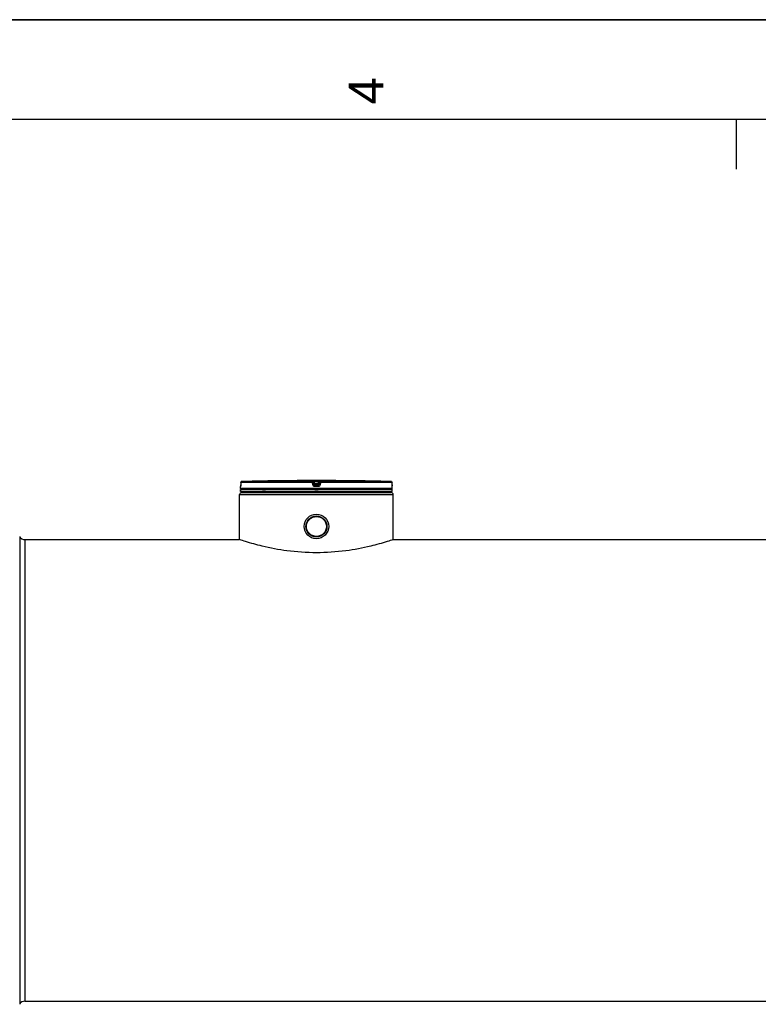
# Model space of a CAD drawing. Header units: millimetres. Extents: x 0 to 594, y 0 to 420.
# Tile 22 of 34: x 299 to 373, y 321 to 420. Entities that reach past the tile are written whole.
import ezdxf

# ---------------------------------------------------------------- set-up
doc = ezdxf.new("R2010")
doc.units = ezdxf.units.MM
doc.header["$LTSCALE"] = 32.67
doc.layers.get('0').update_dxf_attribs({"linetype": 'CONTINUOUS'})
doc.layers.add('01_GLOBAL', color=7, linetype='CONTINUOUS')
doc.layers.add('AXES_REF', color=7, linetype='CONTINUOUS')
doc.styles.add('TEXTSTYLE_2', font='arial.ttf')

# ---------------------------------------------------------------- blocks, each defined once
blk = doc.blocks.new('MARGEA2_BL0', base_point=(296.99996, 210.000076))
at = {"color": 7, "linetype": 'Continuous'}
for p, q in [((594, 420), (-0.000082, 420)), ((594.000002, 420.000076), (0.000002, 420.000076)), ((594.000002, 420.000076), (0.000002, 420.000076)), ((584.000002, 410.000076), (10.000002, 410.000076)), ((371.250002, 410.000076), (371.250002, 405.000076))]:
    blk.add_line(p, q, dxfattribs=at)
at = {"color": 5, "linetype": 'Continuous', "style": 'TEXTSTYLE_2', "oblique": 0.00001872}
blk.add_text('4', height=3.5, rotation=90, dxfattribs=at).set_placement((335.875002, 411.500076))

msp = doc.modelspace()

# ---------------------------------------------------------------- linework, layer by layer
at = {"color": 7, "linetype": 'Continuous'}
for p, q in [((0, 420), (594, 420)), ((321.558, 373.235), (321.556, 373.213)), ((321.559, 373.264), (321.558, 373.252)), ((321.56, 373.308), (321.559, 373.292)), ((321.559, 373.292), (321.559, 373.278)), ((321.559, 373.278), (321.559, 373.264)), ((321.562, 373.585), (321.56, 373.36)), ((321.56, 373.36), (321.56, 373.341)), ((321.56, 373.341), (321.56, 373.324)), ((321.56, 373.324), (321.56, 373.308)), ((326.046, 373.765), (325.847, 373.762)), ((326.047, 373.765), (326.046, 373.765)), ((326.047, 373.765), (326.047, 373.765)), ((332.257, 373.765), (332.256, 373.765)), ((332.456, 373.762), (332.257, 373.765)), ((336.743, 373.356), (336.742, 373.585)), ((336.743, 373.335), (336.743, 373.36)), ((336.744, 373.315), (336.743, 373.339)), ((336.744, 373.296), (336.744, 373.319)), ((336.745, 373.279), (336.744, 373.3)), ((336.745, 373.263), (336.744, 373.282)), ((336.745, 373.252), (336.745, 373.266)), ((336.746, 373.241), (336.745, 373.255)), ((336.746, 373.232), (336.746, 373.244)), ((336.747, 373.213), (336.746, 373.234)), ((321.552, 372.982), (321.552, 373.184)), ((336.752, 372.882), (321.552, 372.882)), ((321.552, 372.682), (321.552, 372.882)), ((336.752, 372.682), (321.552, 372.682)), ((321.556, 373.213), (321.555, 373.201)), ((321.592, 372.882), (321.592, 372.886)), ((321.652, 372.582), (321.652, 372.682)), ((321.652, 372.582), (336.652, 372.582)), ((336.652, 372.582), (336.652, 372.682)), ((336.712, 372.882), (336.712, 372.886)), ((336.748, 373.206), (336.747, 373.213)), ((336.752, 372.982), (336.752, 373.184)), ((336.752, 372.682), (336.752, 372.882)), ((299.932, 367.862), (321.452, 367.862)), ((336.852, 367.862), (374.992, 367.862))]:
    msp.add_line(p, q, dxfattribs=at)
at = {"color": 9, "linetype": 'Continuous'}
for p, q in [((321.561, 373.359), (321.56, 373.36)), ((321.562, 373.584), (321.561, 373.359)), ((321.562, 373.584), (321.562, 373.585)), ((328.758, 373.584), (321.562, 373.584)), ((328.763, 373.684), (321.659, 373.684)), ((328.787, 373.359), (328.758, 373.584)), ((328.763, 373.684), (328.763, 373.762)), ((328.863, 373.597), (328.863, 373.675)), ((328.891, 373.45), (328.863, 373.675)), ((328.891, 373.372), (328.863, 373.597)), ((328.891, 373.45), (328.891, 373.372)), ((328.891, 373.45), (328.892, 373.444)), ((328.965, 373.765), (328.965, 373.664)), ((328.965, 373.765), (329.152, 373.765)), ((329.339, 373.664), (328.965, 373.664)), ((328.99, 373.464), (328.965, 373.664)), ((328.989, 373.363), (328.99, 373.363)), ((329.314, 373.464), (328.99, 373.464)), ((328.99, 373.464), (328.99, 373.284)), ((329.314, 373.363), (328.99, 373.363)), ((329.152, 373.284), (328.99, 373.284)), ((329.152, 373.765), (329.339, 373.765)), ((329.314, 373.284), (329.152, 373.284)), ((329.339, 373.664), (329.314, 373.464)), ((329.314, 373.284), (329.314, 373.464)), ((329.315, 373.363), (329.314, 373.363)), ((329.339, 373.765), (329.339, 373.664)), ((329.413, 373.45), (329.412, 373.444)), ((329.441, 373.675), (329.413, 373.45)), ((329.441, 373.597), (329.413, 373.372)), ((329.413, 373.372), (329.413, 373.45)), ((329.441, 373.675), (329.441, 373.597)), ((329.545, 373.584), (329.517, 373.359)), ((329.54, 373.762), (329.54, 373.684)), ((336.644, 373.684), (329.54, 373.684)), ((336.742, 373.584), (329.545, 373.584)), ((332.256, 373.765), (332.256, 373.765)), ((336.742, 373.584), (336.742, 373.585)), ((336.743, 373.359), (336.742, 373.584)), ((336.743, 373.359), (336.743, 373.36)), ((321.554, 373.184), (321.552, 373.184)), ((336.752, 372.982), (321.552, 372.982)), ((321.592, 372.886), (321.624, 372.886)), ((323.759, 372.886), (324.032, 372.886)), ((329.152, 373.184), (328.988, 373.184)), ((328.992, 372.886), (329.312, 372.886)), ((329.316, 373.184), (329.152, 373.184)), ((336.679, 372.886), (336.712, 372.886)), ((336.752, 373.184), (336.75, 373.184))]:
    msp.add_line(p, q, dxfattribs=at)
at = {"color": 7, "linetype": 'Continuous'}
for points in [[(321.558, 373.252), (321.558, 373.241), (321.558, 373.235)], [(336.748, 373.203), (336.748, 373.203), (336.748, 373.201), (336.748, 373.201), (336.748, 373.201), (336.748, 373.202), (336.748, 373.203), (336.748, 373.204), (336.748, 373.206)]]:
    msp.add_lwpolyline(points, dxfattribs=at)
for radius in [1.23, 1.055]:
    msp.add_circle((329.152, 369.182), radius, dxfattribs=at)
at = {"color": 9, "linetype": 'Continuous'}
for centre, radius, start, end in [((318.144, 373.376), 3.416, 357.8513, 359.72858), ((321.664, 373.58), 0.104, 112.01648, 113.76901), ((321.664, 373.581), 0.104, 106.67488, 112.02116), ((321.663, 373.582), 0.102, 102.77751, 106.67429), ((321.663, 373.585), 0.0996, 99.31344, 102.77746), ((321.662, 373.589), 0.0951, 91.54035, 99.35142), ((330.007, 365.326), 8.201, 97.1207, 97.46967), ((328.297, 365.326), 8.201, 82.53033, 82.8793), ((336.642, 373.589), 0.0951, 80.77303, 88.46162), ((336.641, 373.585), 0.099, 79.08428, 80.81472), ((336.641, 373.583), 0.101, 73.52092, 79.07067), ((336.64, 373.581), 0.103, 71.97966, 73.5335), ((336.64, 373.58), 0.104, 65.34706, 71.97453), ((336.64, 373.581), 0.103, 58.80204, 65.35741), ((340.213, 373.377), 3.47, 180.28324, 182.05321)]:
    msp.add_arc(centre, radius, start, end, dxfattribs=at)
at = {"color": 7, "linetype": 'Continuous'}
for centre, radius, start, end in [((329.152, 84.928), 288.854, 90.65549, 91.48637), ((329.152, 84.932), 288.85, 89.3842, 90.6158), ((328.988, 373.463), 0.0976, 191.08229, 194.18867), ((328.992, 373.464), 0.102, 194.25138, 207.60861), ((328.993, 373.464), 0.103, 207.56279, 214.25215), ((329.311, 373.464), 0.103, 325.83267, 332.44301), ((329.311, 373.464), 0.102, 332.39899, 345.57822), ((329.316, 373.463), 0.0977, 345.63753, 348.91969), ((329.152, 84.932), 288.85, 88.51363, 89.34452), ((321.652, 373.184), 0.1, 162.87448, 180), ((321.652, 372.982), 0.1, 180, 235.73564), ((321.618, 372.886), 0.026, 148.62171, 180), ((336.652, 372.982), 0.1, 304.26436, 360), ((336.686, 372.886), 0.026, 0, 31.37829), ((336.652, 373.184), 0.1, 0, 17.12748)]:
    msp.add_arc(centre, radius, start, end, dxfattribs=at)
at = {"color": 9, "linetype": 'Continuous'}
for points, knots in [([(321.558, 373.248), (321.558, 373.232), (321.551, 373.218), (321.559, 373.184), (321.554, 373.184)], [0, 0, 0, 0, 0.733178, 1, 1, 1, 1]), ([(328.758, 373.584), (328.758, 373.608), (328.766, 373.635), (328.754, 373.68), (328.763, 373.684)], [0, 0, 0, 0, 0.696676, 1, 1, 1, 1]), ([(328.758, 373.584), (328.783, 373.588), (328.805, 373.603), (328.863, 373.586), (328.863, 373.597)], [0, 0, 0, 0, 0.702669, 1, 1, 1, 1]), ([(328.763, 373.762), (328.763, 373.768), (328.795, 373.758), (328.826, 373.768), (328.894, 373.763), (328.939, 373.765), (328.965, 373.765)], [0, 0, 0, 0, 0.077113, 0.294292, 0.6191, 1, 1, 1, 1]), ([(328.787, 373.359), (328.811, 373.362), (328.841, 373.356), (328.885, 373.38), (328.891, 373.372)], [0, 0, 0, 0, 0.703022, 1, 1, 1, 1]), ([(328.863, 373.675), (328.863, 373.685), (328.919, 373.658), (328.941, 373.667), (328.965, 373.664)], [0, 0, 0, 0, 0.298562, 1, 1, 1, 1]), ([(328.941, 373.457), (328.928, 373.456), (328.918, 373.449), (328.891, 373.455), (328.891, 373.45)], [0, 0, 0, 0, 0.731988, 1, 1, 1, 1]), ([(328.988, 373.184), (328.988, 373.207), (328.994, 373.238), (328.984, 373.276), (328.99, 373.284)], [0, 0, 0, 0, 0.697837, 1, 1, 1, 1]), ([(329.316, 373.184), (329.316, 373.207), (329.309, 373.238), (329.32, 373.276), (329.314, 373.284)], [0, 0, 0, 0, 0.697838, 1, 1, 1, 1]), ([(329.339, 373.765), (329.364, 373.765), (329.41, 373.763), (329.478, 373.768), (329.509, 373.758), (329.54, 373.768), (329.54, 373.762)], [0, 0, 0, 0, 0.381492, 0.706964, 0.92344, 1, 1, 1, 1]), ([(329.339, 373.664), (329.363, 373.667), (329.385, 373.658), (329.441, 373.685), (329.441, 373.675)], [0, 0, 0, 0, 0.703846, 1, 1, 1, 1]), ([(329.413, 373.372), (329.41, 373.353), (329.41, 373.306), (329.357, 373.308), (329.344, 373.319)], [0, 0, 0, 0, 0.529841, 1, 1, 1, 1]), ([(329.413, 373.45), (329.413, 373.455), (329.386, 373.449), (329.375, 373.456), (329.363, 373.457)], [0, 0, 0, 0, 0.268012, 1, 1, 1, 1]), ([(329.517, 373.359), (329.492, 373.362), (329.463, 373.356), (329.419, 373.38), (329.413, 373.372)], [0, 0, 0, 0, 0.703022, 1, 1, 1, 1]), ([(329.545, 373.584), (329.521, 373.588), (329.499, 373.603), (329.44, 373.586), (329.441, 373.597)], [0, 0, 0, 0, 0.702669, 1, 1, 1, 1]), ([(329.545, 373.584), (329.545, 373.608), (329.537, 373.635), (329.549, 373.68), (329.54, 373.684)], [0, 0, 0, 0, 0.696676, 1, 1, 1, 1]), ([(336.75, 373.184), (336.744, 373.184), (336.753, 373.221), (336.746, 373.235), (336.745, 373.252)], [0, 0, 0, 0, 0.262647, 1, 1, 1, 1]), ([(321.554, 373.184), (321.554, 373.187), (321.554, 373.193), (321.555, 373.199), (321.555, 373.203)], [0, 0, 0, 0, 0.497733, 1, 1, 1, 1]), ([(336.75, 373.184), (336.75, 373.187), (336.75, 373.193), (336.749, 373.199), (336.748, 373.203)], [0, 0, 0, 0, 0.497732, 1, 1, 1, 1])]:
    msp.add_open_spline(points, degree=3, knots=knots, dxfattribs=at)
at = {"color": 7, "linetype": 'Continuous'}
for points in [[(321.562, 373.585), (321.562, 373.631), (321.613, 373.683), (321.659, 373.684)], [(328.908, 373.406), (328.925, 373.381), (328.958, 373.363), (328.989, 373.363)], [(329.396, 373.406), (329.379, 373.381), (329.345, 373.363), (329.315, 373.363)], [(336.644, 373.684), (336.691, 373.683), (336.741, 373.631), (336.742, 373.585)]]:
    msp.add_open_spline(points, degree=3, dxfattribs=at)
at = {"color": 9, "linetype": 'Continuous'}
for points in [[(321.562, 373.584), (321.562, 373.621), (321.588, 373.661), (321.622, 373.676)], [(328.763, 373.762), (328.808, 373.763), (328.857, 373.719), (328.863, 373.675)], [(328.763, 373.684), (328.808, 373.684), (328.857, 373.64), (328.863, 373.597)], [(328.988, 373.184), (328.899, 373.184), (328.798, 373.271), (328.787, 373.359)], [(328.99, 373.284), (328.946, 373.284), (328.896, 373.328), (328.891, 373.372)], [(329.517, 373.359), (329.506, 373.271), (329.405, 373.184), (329.316, 373.184)], [(329.54, 373.762), (329.496, 373.763), (329.446, 373.719), (329.441, 373.675)], [(329.441, 373.597), (329.446, 373.64), (329.496, 373.684), (329.54, 373.684)], [(336.742, 373.584), (336.742, 373.617), (336.722, 373.653), (336.694, 373.669)]]:
    msp.add_open_spline(points, degree=3, dxfattribs=at)
at = {"color": 7, "linetype": 'Continuous'}
msp.add_open_spline([(336.852, 367.862), (336.655, 367.796), (335.91, 367.557), (334.343, 367.122), (331.974, 366.669), (329.152, 366.475), (326.33, 366.669), (323.961, 367.122), (322.394, 367.557), (321.648, 367.796), (321.452, 367.862)], degree=3, knots=[0, 0, 0, 0, 0.039616, 0.149703, 0.310916, 0.5, 0.689084, 0.850297, 0.960384, 1, 1, 1, 1], dxfattribs=at)
at = {"layer": '01_GLOBAL', "color": 9, "linetype": 'Continuous'}
msp.add_line((321.452, 372.382), (336.852, 372.382), dxfattribs=at)
at = {"layer": '01_GLOBAL', "color": 7, "linetype": 'Continuous'}
for p, q in [((321.452, 367.862), (321.452, 372.382)), ((321.652, 372.582), (336.652, 372.582)), ((336.852, 367.862), (336.852, 372.382))]:
    msp.add_line(p, q, dxfattribs=at)
for centre, start, end in [((321.652, 372.382), 90, 180), ((336.652, 372.382), 0, 90)]:
    msp.add_arc(centre, 0.2, start, end, dxfattribs=at)
at = {"layer": 'AXES_REF', "color": 9, "linetype": 'Continuous'}
for p, q in [((299.402, 368.179), (299.402, 321.264)), ((299.932, 367.862), (299.932, 321.582))]:
    msp.add_line(p, q, dxfattribs=at)
at = {"layer": 'AXES_REF', "color": 7, "linetype": 'Continuous'}
msp.add_line((299.932, 321.582), (435.692, 321.582), dxfattribs=at)
for radius in [1.05, 1]:
    msp.add_circle((329.152, 369.182), radius, dxfattribs=at)
for centre, start, end in [((299.932, 368.462), 208.07249, 270), ((299.932, 320.982), 90, 151.92751)]:
    msp.add_arc(centre, 0.6, start, end, dxfattribs=at)

# ---------------------------------------------------------------- block references
at = {"color": 2, "linetype": 'Continuous'}
msp.add_blockref('MARGEA2_BL0', (297, 210), dxfattribs=at)

doc.saveas('drawing.dxf')
